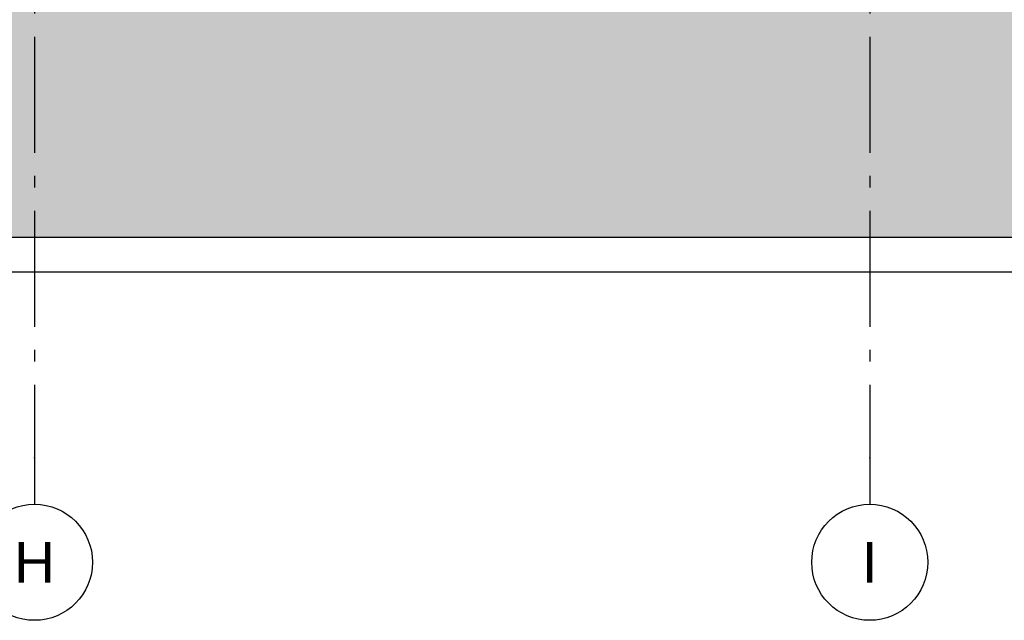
# Model space of a CAD drawing. Header units: millimetres. Extents: x -48769 to 5557, y 850 to 13065.
# Tile 21 of 56: x -22281 to -18037, y 850 to 3439. Entities that reach past the tile are written whole.
import ezdxf
from ezdxf.enums import TextEntityAlignment as Align

# ---------------------------------------------------------------- set-up
doc = ezdxf.new("R2010")
doc.units = ezdxf.units.MM
doc.header["$LTSCALE"] = 0.5
doc.header["$MEASUREMENT"] = 0
doc.linetypes.add('Akselinje', pattern=[1500, 1000, -200, 100, -200])
doc.linetypes.add('PLINE', pattern=[0])
for name, color, linetype in [('216- Direkte fundamentering', 7, 'Continuous'), ('71-- Bearbeidet terreng', 7, 'Continuous'), ('71-- Bearbeidet terreng (Skravur)', 7, 'Continuous'), ('82-- Modullinjer', 7, 'Continuous')]:
    doc.layers.add(name, color=color, linetype=linetype)
doc.styles.add('GENERATED_STYLE_1', font='arial.ttf')

# ---------------------------------------------------------------- blocks, each defined once
blk = doc.blocks.new('Standard grid marker[3]', base_point=(-22216.9, 12565.5))
at = {"layer": '82-- Modullinjer', "linetype": 'Akselinje'}
for p, q in [((-22216.9, 12365.5), (-22216.9, 1550)), ((-22216.9, 1550), (-22216.9, 1350))]:
    blk.add_line(p, q, dxfattribs=at)
at = {"layer": '82-- Modullinjer', "linetype": 'PLINE'}
blk.add_circle((-22216.9, 1100), 250, dxfattribs=at)
at = {"layer": '82-- Modullinjer', "linetype": 'Akselinje'}
blk.add_point((-22216.9, 1550), dxfattribs=at)
blk.add_point((-22216.9, 1550), dxfattribs=at)
at = {"layer": '82-- Modullinjer', "style": 'GENERATED_STYLE_1'}
for tag, p in [('AC_MarkerText_1_0', (-22216.9, 12903)), ('AC_MarkerText_1_1', (-22216.9, 1187.5))]:
    blk.add_attdef(tag, text='', height=175, rotation=360, dxfattribs=at).set_placement(p, align=Align.TOP_CENTER)
blk = doc.blocks.new('Standard grid marker[11]', base_point=(-18616.9, 12565.5))
at = {"layer": '82-- Modullinjer', "linetype": 'Akselinje'}
for p, q in [((-18616.9, 12365.5), (-18616.9, 1550)), ((-18616.9, 1550), (-18616.9, 1350))]:
    blk.add_line(p, q, dxfattribs=at)
at = {"layer": '82-- Modullinjer', "linetype": 'PLINE'}
blk.add_circle((-18616.9, 1100), 250, dxfattribs=at)
at = {"layer": '82-- Modullinjer', "linetype": 'Akselinje'}
blk.add_point((-18616.9, 1550), dxfattribs=at)
blk.add_point((-18616.9, 1550), dxfattribs=at)
at = {"layer": '82-- Modullinjer', "style": 'GENERATED_STYLE_1'}
for tag, p in [('AC_MarkerText_1_0', (-18616.9, 12903)), ('AC_MarkerText_1_1', (-18616.9, 1187.5))]:
    blk.add_attdef(tag, text='', height=175, rotation=360, dxfattribs=at).set_placement(p, align=Align.TOP_CENTER)

msp = doc.modelspace()

# ---------------------------------------------------------------- hatches: boundary and pattern name
at = {"layer": '71-- Bearbeidet terreng (Skravur)', "linetype": 'Continuous'}
msp.add_hatch(color=256, dxfattribs=at).paths.add_polyline_path([(1123, 3500), (-48768.9, 3500), (-48768.9, 2500), (5383.1, 2500), (5383.1, 3500), (5314.9, 3500), (5314.9, 3000.2), (4563.1, 2988.3), (4563.1, 3500), (2819.7, 3500), (2691.5, 3497), (2691.5, 3347.1), (1123, 3312.8)])

# ---------------------------------------------------------------- linework, layer by layer
at = {"layer": '216- Direkte fundamentering', "linetype": 'PLINE'}
msp.add_line((-15286.9, 2350), (-25546.9, 2350), dxfattribs=at)
at = {"layer": '71-- Bearbeidet terreng'}
msp.add_line((5402.6, 2500), (-48768.9, 2500), dxfattribs=at)

# ---------------------------------------------------------------- block references
at = {"layer": '82-- Modullinjer', "linetype": 'PLINE'}
ref = msp.add_blockref('Standard grid marker[3]', (-22216.9, 12565.5), dxfattribs=at)
ref.add_attrib('AC_MarkerText_1_1', 'H', dxfattribs={"color": 7, "height": 175, "rotation": 360, "style": 'GENERATED_STYLE_1'}).set_placement((-22216.9, 1187.5), align=Align.TOP_CENTER)
ref = msp.add_blockref('Standard grid marker[11]', (-18616.9, 12565.5), dxfattribs=at)
ref.add_attrib('AC_MarkerText_1_1', 'I', dxfattribs={"color": 7, "height": 175, "rotation": 360, "style": 'GENERATED_STYLE_1'}).set_placement((-18616.9, 1187.5), align=Align.TOP_CENTER)

doc.saveas('drawing.dxf')
